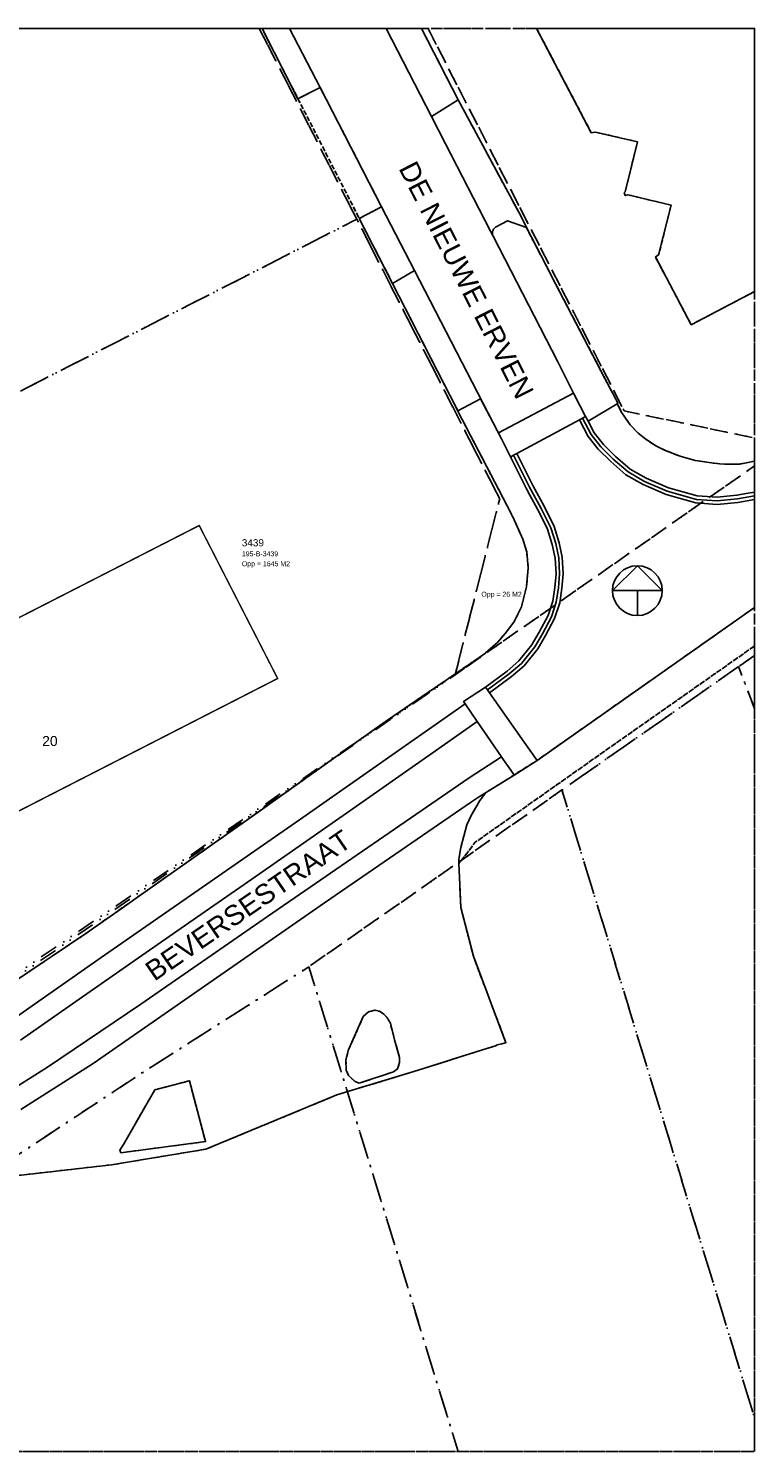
# Model space of a CAD drawing. Extents: x 188281465 to 188381465, y 415175268 to 415275268.
# Tile 3 of 3: x 188330468 to 188381465, y 415175268 to 415275268. Entities that reach past the tile are written whole.
import ezdxf

# ---------------------------------------------------------------- set-up
doc = ezdxf.new("R2010")
doc.units = 0
doc.header["$LTSCALE"] = 100
for name, pattern in [('DIVIDE', [31.75, 12.7, -6.35, 0, -6.35, 0, -6.35]), ('HIDDEN', [9.525, 6.35, -3.175]), ('HIDDEN2', [4.7625, 3.175, -1.5875])]:
    doc.linetypes.add(name, pattern=pattern)
for name, color, linetype in [('ADRES_HUISNUMMER', 244, 'Continuous'), ('BEGROEIDTERREINDEEL', 92, 'HIDDEN2'), ('KADASTRALE_CODE', 212, 'Continuous'), ('KADASTRALE_OPPERVLAK', 212, 'Continuous'), ('NOORDPIJL', 8, 'Continuous'), ('ONBEGROEIDTERREINDEEL', 15, 'HIDDEN2'), ('P--T99', 7, 'Continuous'), ('PAND', 244, 'Continuous'), ('PERCEEL', 212, 'DIVIDE'), ('PERCEELNUMMER', 212, 'Continuous'), ('RASTERVERDELING', 8, 'HIDDEN'), ('WEGDEEL', 8, 'Continuous'), ('WEGINRICHTINGSELEMENT', 7, 'Continuous'), ('X--M$8--_INFO', 7, 'Continuous')]:
    doc.layers.add(name, color=color, linetype=linetype)
doc.styles.get("Standard").update_dxf_attribs({"font": 'arial.ttf'})

# ---------------------------------------------------------------- blocks, each defined once
blk = doc.blocks.new('NOORDPIJL')
at = {"flags": 128}
for points in [[(-5000, 0), (5000, 0), (0, 5000), (-5000, 0)], [(0, 0), (0, -5000)]]:
    blk.add_lwpolyline(points, dxfattribs=at)
blk.add_circle((0, 0), 5000)

msp = doc.modelspace()

# ---------------------------------------------------------------- linework, layer by layer
at = {"layer": 'BEGROEIDTERREINDEEL', "flags": 128}
msp.add_lwpolyline([(188381465, 415234580.505348), (188366193, 415223836), (188364575, 415222805), (188362571, 415221554), (188362388, 415221292), (188362174, 415221028), (188361952, 415220648), (188361555, 415219953), (188361425, 415219669), (188361263, 415219317), (188361039, 415218508), (188360836, 415217713), (188360700, 415216904), (188360698, 415216634), (188360698, 415216584), (188360777, 415216686), (188361060, 415217053), (188361853, 415218082), (188364892, 415220223), (188371334, 415224765), (188381465, 415231875.079436), (188381465, 415234580.505348)], dxfattribs=at)
at = {"layer": 'ONBEGROEIDTERREINDEEL', "flags": 128}
for points in [[(188356038, 415257355), (188353706, 415261912), (188349398, 415270330), (188346870.746142, 415275268), (188281465, 415275268), (188281465, 415184272.283242), (188284275, 415185192), (188289528, 415187219), (188290412, 415187560), (188292858, 415188504), (188294760, 415189321), (188295633, 415189696), (188296875, 415190202), (188301119, 415192202), (188301809, 415192522), (188301913, 415192570), (188301182, 415194274), (188305658, 415196435), (188306494, 415194763), (188306596, 415194812), (188308066, 415195520), (188310146, 415196660), (188311023, 415197140), (188315301, 415199484), (188318352, 415201273), (188319215, 415201780), (188319382, 415201878), (188323582, 415204341), (188325622, 415205711), (188326453, 415206268), (188331435, 415209613), (188332265, 415210171), (188334499, 415211671), (188337205, 415213577), (188338022, 415214152), (188345577, 415219474), (188346604, 415220203), (188347419, 415220783), (188352717, 415224550), (188353531, 415225129), (188355316, 415226398), (188358458, 415228553), (188359283, 415229119), (188361418, 415230584), (188362571, 415231379), (188362575, 415231382), (188363427, 415232147), (188363944, 415232757), (188364566, 415233540), (188365087, 415234622), (188365450, 415236025), (188365573, 415237370), (188365469, 415238465), (188365190, 415239373), (188364592, 415240749), (188364089, 415241719), (188360659, 415248340), (188360633, 415248391), (188360080, 415249456), (188356038, 415257355)], [(188358076.494028, 415275268), (188360650, 415270252), (188365068, 415262044), (188365440, 415261270), (188366798, 415258663), (188367491, 415257332), (188370957, 415250680), (188371651, 415249349), (188371870, 415248928), (188371827, 415248902), (188372156, 415248257), (188372733, 415247416), (188373284, 415246836), (188373829, 415246397), (188374570, 415245923), (188375253, 415245589), (188376242, 415245207), (188377303, 415244915), (188377508, 415244882), (188378270, 415244759), (188379008, 415244683), (188379364, 415244647), (188380444, 415244662), (188381465, 415244859.638715), (188381465, 415275268), (188358076.494028, 415275268)], [(188381465, 415256778.823302), (188377020, 415254450), (188374500, 415259220), (188374730, 415259360), (188375610, 415262850), (188372570, 415263580), (188372390, 415263520), (188372310, 415263720), (188372390, 415263790), (188373240, 415267310), (188370270, 415267990), (188370000, 415267940), (188366158.57841, 415275268), (188381465, 415275268), (188381465, 415256778.823302)], [(188349398, 415270330), (188353706, 415261912), (188355273, 415262745), (188350949, 415271121), (188349398, 415270330)], [(188381465, 415231875.079436), (188371334, 415224765), (188364892, 415220223), (188361853, 415218082), (188361060, 415217053), (188360777, 415216686), (188360698, 415216584), (188360764, 415215104), (188360835, 415213488), (188361716, 415210069), (188364005, 415203996), (188363325, 415203819), (188363332, 415203793), (188361983, 415203373), (188357840, 415202067), (188352116, 415200324), (188342929, 415196517), (188336300, 415195415), (188327085, 415194370), (188326578, 415194312), (188326224, 415194235), (188326231, 415194225), (188323712, 415192094), (188322496, 415191116), (188320615, 415184957), (188318874, 415185611), (188318546, 415185804), (188318350, 415186082), (188318266, 415186317), (188316950, 415185957), (188316911, 415185905), (188312438, 415184695), (188312411, 415184713), (188311611, 415184494), (188306591, 415182958), (188301657, 415181022), (188294161, 415177457), (188289084.03529, 415175268), (188381465, 415175268), (188381465, 415231875.079436)], [(188353694, 415201150), (188356116, 415201949), (188356396, 415202168), (188356530, 415202598), (188356538, 415202948), (188356189, 415204200), (188355886, 415205361), (188355664, 415205753), (188355425, 415206009), (188355134, 415206202), (188354791, 415206272), (188354352, 415206172), (188353988, 415205829), (188352929, 415203454), (188352764, 415202774), (188352793, 415202075), (188352940, 415201703), (188353415, 415201259), (188353694, 415201150)], [(188336954, 415196267), (188342903, 415197043), (188341767, 415201321), (188339347, 415200695), (188337131, 415196836), (188336889, 415196456), (188336954, 415196267)]]:
    msp.add_lwpolyline(points, dxfattribs=at)
at = {"layer": 'ONBEGROEIDTERREINDEEL', "const_width": 100, "flags": 128}
msp.add_lwpolyline([(188314592, 415222680), (188312103, 415221399), (188309015, 415227402), (188315239, 415230604), (188316943, 415227291), (188342460, 415240340), (188347970, 415229590), (188322040, 415216310), (188319330, 415221590), (188317760, 415220780), (188316960, 415222350), (188315210, 415221480), (188314592, 415222680)], dxfattribs=at)
at = {"layer": 'PAND', "flags": 128}
msp.add_lwpolyline([(188366158.57841, 415275268), (188370000, 415267940), (188370270, 415267990), (188373240, 415267310), (188372390, 415263790), (188372310, 415263720), (188372390, 415263520), (188372570, 415263580), (188375610, 415262850), (188374730, 415259360), (188374500, 415259220), (188377020, 415254450), (188381465, 415256778.823302), (188381465, 415275268), (188366158.57841, 415275268)], dxfattribs=at)
at = {"layer": 'PAND', "const_width": 100, "flags": 128}
msp.add_lwpolyline([(188313204, 415225379), (188315210, 415221480), (188316960, 415222350), (188317760, 415220780), (188319330, 415221590), (188322040, 415216310), (188347970, 415229590), (188342460, 415240340), (188313204, 415225379)], dxfattribs=at)
at = {"layer": 'PERCEEL', "flags": 128}
for points in [[(188294456, 415268441), (188308126, 415240765), (188308987, 415239097), (188353531, 415261859), (188346680.9536, 415275268), (188294978.600818, 415275268), (188294456, 415268441)], [(188346680.9536, 415275268), (188353531, 415261859), (188353664, 415261599), (188363567, 415242215), (188360437, 415229854), (188381465, 415244529.819992), (188381465, 415246494.998852), (188372313, 415248392), (188358531.714923, 415275268), (188346680.9536, 415275268)], [(188358531.714923, 415275268), (188372313, 415248392), (188381465, 415246494.998852), (188381465, 415275268), (188358531.714923, 415275268)], [(188326123.986907, 415206444.142853), (188360437, 415229854), (188363567, 415242215), (188353664, 415261599), (188353531, 415261859), (188308987, 415239097), (188309049, 415238978), (188326123.986907, 415206444.142853)], [(188289541.424857, 415175268), (188299024, 415179057), (188309420, 415184187), (188321318, 415190557), (188338449, 415201880), (188350153, 415209327), (188367940, 415221755), (188380345, 415230422), (188381465, 415231204.540571), (188381465, 415244529.819992), (188360437, 415229854), (188326021, 415206113), (188319292, 415202141), (188319178, 415202074), (188314653, 415199403), (188302508, 415192767), (188294711, 415189256), (188290772, 415187482), (188283446, 415184747), (188281465, 415184097.371289), (188281465, 415175268), (188289541.424857, 415175268)], [(188381465, 415231204.540571), (188380345, 415230422), (188381465, 415227454.467089), (188381465, 415231204.540571)], [(188367940, 415221755), (188381465, 415177656.808852), (188381465, 415227454.467089), (188380345, 415230422), (188367940, 415221755)], [(188350153, 415209327), (188360659.219905, 415175268), (188381465, 415175268), (188381465, 415177656.808852), (188367940, 415221755), (188350153, 415209327)], [(188360659.219905, 415175268), (188350153, 415209327), (188338449, 415201880), (188321318, 415190557), (188309420, 415184187), (188299024, 415179057), (188289541.424857, 415175268), (188360659.219905, 415175268)]]:
    msp.add_lwpolyline(points, dxfattribs=at)
at = {"layer": 'RASTERVERDELING', "flags": 128}
msp.add_lwpolyline([(188281465, 415175268), (188381465, 415175268), (188381465, 415275268), (188281465, 415275268), (188281465, 415175268)], dxfattribs=at)
at = {"layer": 'WEGDEEL', "flags": 128}
for points in [[(188350949, 415271121), (188348808.055659, 415275268), (188346870.746142, 415275268), (188349398, 415270330), (188350949, 415271121)], [(188348808.055659, 415275268), (188350949, 415271121), (188355273, 415262745), (188357590, 415258256), (188363118, 415247548), (188363696, 415246429), (188363486, 415246854), (188368739, 415249649), (188367652, 415251833), (188363099, 415260682), (188362925, 415261021), (188359768, 415267156), (188358775, 415269085), (188355594.060377, 415275268), (188348808.055659, 415275268)], [(188355594.060377, 415275268), (188358775, 415269085), (188360650, 415270252), (188358076.494028, 415275268), (188355594.060377, 415275268)], [(188360650, 415270252), (188358775, 415269085), (188359768, 415267156), (188362925, 415261021), (188363099, 415260682), (188363086, 415260715), (188363075, 415260748), (188363067, 415260782), (188363060, 415260817), (188363057, 415260851), (188363056, 415260887), (188363057, 415260922), (188363061, 415260957), (188363067, 415260991), (188363076, 415261025), (188363087, 415261058), (188363100, 415261091), (188363116, 415261122), (188363133, 415261153), (188363153, 415261182), (188363175, 415261209), (188363199, 415261235), (188363224, 415261259), (188363251, 415261281), (188363280, 415261302), (188363310, 415261320), (188364120, 415261760), (188365440, 415261270), (188365068, 415262044), (188360650, 415270252)], [(188357590, 415258256), (188355273, 415262745), (188353706, 415261912), (188356038, 415257355), (188357590, 415258256)], [(188371827, 415248902), (188371870, 415248928), (188371651, 415249349), (188370957, 415250680), (188367491, 415257332), (188366798, 415258663), (188365440, 415261270), (188364120, 415261760), (188363310, 415261320), (188363280, 415261302), (188363251, 415261281), (188363224, 415261259), (188363199, 415261235), (188363175, 415261209), (188363153, 415261182), (188363133, 415261153), (188363116, 415261122), (188363100, 415261091), (188363087, 415261058), (188363076, 415261025), (188363067, 415260991), (188363061, 415260957), (188363057, 415260922), (188363056, 415260887), (188363057, 415260851), (188363060, 415260817), (188363067, 415260782), (188363075, 415260748), (188363086, 415260715), (188363099, 415260682), (188367652, 415251833), (188368739, 415249649), (188369600, 415248012), (188369671, 415247878), (188369773, 415247683), (188371827, 415248902)], [(188356038, 415257355), (188360080, 415249456), (188360633, 415248391), (188362221, 415249239), (188363118, 415247548), (188357590, 415258256), (188356038, 415257355)], [(188328698, 415205154), (188335578, 415209973), (188349494, 415219651), (188361141, 415227807), (188361032, 415227966), (188362572, 415228991), (188364082, 415230111), (188364915, 415230830), (188365835, 415231963), (188365947, 415232157), (188366346, 415232846), (188366963, 415234013), (188367293, 415235020), (188367445, 415235988), (188367526, 415236945), (188367466, 415238043), (188367261, 415239002), (188366924, 415240091), (188366259, 415241413), (188366221, 415241482), (188365681, 415242482), (188365441, 415242926), (188364320, 415245162), (188363696, 415246429), (188363118, 415247548), (188362221, 415249239), (188360633, 415248391), (188360659, 415248340), (188364089, 415241719), (188364592, 415240749), (188365190, 415239373), (188365469, 415238465), (188365573, 415237370), (188365450, 415236025), (188365087, 415234622), (188364566, 415233540), (188363944, 415232757), (188363427, 415232147), (188362575, 415231382), (188362571, 415231379), (188361418, 415230584), (188359283, 415229119), (188358458, 415228553), (188355316, 415226398), (188353531, 415225129), (188352717, 415224550), (188347419, 415220783), (188346604, 415220203), (188345577, 415219474), (188338022, 415214152), (188337205, 415213577), (188334499, 415211671), (188332265, 415210171), (188331435, 415209613), (188326453, 415206268)], [(188364320, 415245162), (188364343, 415245175), (188364540, 415245281), (188364760, 415245400), (188369160, 415247775), (188369380, 415247894), (188369600, 415248012), (188368739, 415249649), (188363486, 415246854), (188363696, 415246429), (188364320, 415245162)], [(188369160, 415247775), (188369784, 415246588), (188370483, 415245704), (188371369, 415244827), (188372436, 415243897), (188373632, 415243215), (188375249, 415242514), (188377354, 415241928), (188378843, 415241828), (188380298, 415241968), (188381465, 415242177.418234), (188381465, 415242685.361582), (188381027, 415242607), (188380229, 415242464), (188378836, 415242330), (188377439, 415242424), (188375416, 415242986), (188373856, 415243663), (188372727, 415244307), (188371709, 415245194), (188370856, 415246038), (188370205, 415246862), (188369777, 415247676), (188369773, 415247683), (188369671, 415247878), (188369600, 415248012), (188369380, 415247894), (188369160, 415247775)], [(188381465, 415244859.638715), (188380444, 415244662), (188379364, 415244647), (188379008, 415244683), (188378270, 415244759), (188377508, 415244882), (188377303, 415244915), (188376242, 415245207), (188375253, 415245589), (188374570, 415245923), (188373829, 415246397), (188373284, 415246836), (188372733, 415247416), (188372156, 415248257), (188371827, 415248902), (188369773, 415247683), (188369777, 415247676), (188370205, 415246862), (188370856, 415246038), (188371709, 415245194), (188372727, 415244307), (188373856, 415243663), (188375416, 415242986), (188377439, 415242424), (188378836, 415242330), (188380229, 415242464), (188381027, 415242607), (188381465, 415242685.361582), (188381465, 415244859.638715)], [(188366193, 415223836), (188381465, 415234580.505348), (188381465, 415242177.418234), (188380298, 415241968), (188378843, 415241828), (188377354, 415241928), (188375249, 415242514), (188373632, 415243215), (188372436, 415243897), (188371369, 415244827), (188370483, 415245704), (188369784, 415246588), (188369160, 415247775), (188364760, 415245400), (188365885, 415243157), (188366702, 415241644), (188367390, 415240278), (188367746, 415239128), (188367963, 415238110), (188368027, 415236938), (188367942, 415235929), (188367781, 415234903), (188367425, 415233817), (188366783, 415232604), (188366248, 415231679), (188365275, 415230480), (188364395, 415229721), (188362860, 415228582), (188365295, 415225115), (188366193, 415223836)], [(188364320, 415245162), (188365441, 415242926), (188365681, 415242482), (188366221, 415241482), (188366259, 415241413), (188366924, 415240091), (188367261, 415239002), (188367466, 415238043), (188367526, 415236945), (188367445, 415235988), (188367293, 415235020), (188366963, 415234013), (188366346, 415232846), (188365947, 415232157), (188365835, 415231963), (188364915, 415230830), (188364082, 415230111), (188362572, 415228991), (188362716, 415228786), (188362860, 415228582), (188364395, 415229721), (188365275, 415230480), (188366248, 415231679), (188366783, 415232604), (188367425, 415233817), (188367781, 415234903), (188367942, 415235929), (188368027, 415236938), (188367963, 415238110), (188367746, 415239128), (188367390, 415240278), (188366702, 415241644), (188365885, 415243157), (188364760, 415245400), (188364540, 415245281), (188364343, 415245175), (188364320, 415245162)], [(188366193, 415223836), (188365295, 415225115), (188362860, 415228582), (188362716, 415228786), (188362572, 415228991), (188361032, 415227966), (188361141, 415227807), (188361990, 415226570), (188362453, 415225896), (188363699, 415224081), (188363725, 415224043), (188364340, 415223147), (188364575, 415222805), (188366193, 415223836)], [(188361141, 415227807), (188349494, 415219651), (188335578, 415209973), (188328698, 415205154)], [(188329906, 415204169), (188334029, 415207056), (188338432, 415210131), (188342568, 415213007), (188345612, 415215124), (188349008, 415217486), (188352803, 415220137), (188358813, 415224346), (188361426, 415226175), (188361990, 415226570), (188361141, 415227807)], [(188323784, 415197226), (188331814, 415202280), (188338369, 415206699), (188347260, 415212862), (188355792, 415218748), (188361411, 415222598), (188363699, 415224081), (188362453, 415225896), (188361990, 415226570), (188361426, 415226175)], [(188361426, 415226175), (188358813, 415224346), (188352803, 415220137), (188349008, 415217486), (188345612, 415215124), (188342568, 415213007), (188338432, 415210131), (188334029, 415207056), (188329906, 415204169)], [(188362571, 415221554), (188364575, 415222805), (188364340, 415223147), (188363725, 415224043), (188363699, 415224081), (188361411, 415222598), (188355792, 415218748), (188347260, 415212862), (188338369, 415206699), (188331814, 415202280), (188323784, 415197226)], [(188360698, 415216584), (188360698, 415216634), (188360700, 415216904), (188360836, 415217713), (188361039, 415218508), (188361263, 415219317), (188361425, 415219669), (188361555, 415219953), (188361952, 415220648), (188362174, 415221028), (188362388, 415221292), (188362571, 415221554), (188362013, 415221206), (188361595, 415220919), (188351269, 415213816), (188341439, 415207003), (188335014, 415202546), (188329943, 415199302)], [(188329943, 415199302), (188335014, 415202546), (188341439, 415207003), (188351269, 415213816), (188361595, 415220919), (188362013, 415221206), (188362571, 415221554)], [(188327085, 415194370), (188336300, 415195415), (188342929, 415196517), (188352116, 415200324), (188357840, 415202067), (188361983, 415203373), (188363332, 415203793), (188363325, 415203819), (188364005, 415203996), (188361716, 415210069), (188360835, 415213488), (188360764, 415215104), (188360698, 415216584)], [(188353694, 415201150), (188353415, 415201259), (188352940, 415201703), (188352793, 415202075), (188352764, 415202774), (188352929, 415203454), (188353988, 415205829), (188354352, 415206172), (188354791, 415206272), (188355134, 415206202), (188355425, 415206009), (188355664, 415205753), (188355886, 415205361), (188356189, 415204200), (188356538, 415202948), (188356530, 415202598), (188356396, 415202168), (188356116, 415201949), (188353694, 415201150)], [(188336954, 415196267), (188336889, 415196456), (188337131, 415196836), (188339347, 415200695), (188341767, 415201321), (188342903, 415197043), (188336954, 415196267)]]:
    msp.add_lwpolyline(points, dxfattribs=at)
at = {"layer": 'WEGINRICHTINGSELEMENT', "flags": 128}
for points in [[(188369379, 415247896), (188369380, 415247894), (188369995, 415246725), (188370670, 415245871), (188371539, 415245010), (188372581, 415244102), (188373744, 415243439), (188375332, 415242750), (188377397, 415242176), (188378839, 415242079), (188380264, 415242216), (188381465, 415242431.382288)], [(188362716, 415228786), (188364238, 415229916), (188365095, 415230655), (188366041, 415231821), (188366564, 415232725), (188367194, 415233915), (188367537, 415234962), (188367694, 415235958), (188367776, 415236941), (188367715, 415238076), (188367503, 415239065), (188367157, 415240185), (188366481, 415241528), (188365663, 415243042), (188364540, 415245281)]]:
    msp.add_lwpolyline(points, dxfattribs=at)

# ---------------------------------------------------------------- block references
at = {"layer": 'NOORDPIJL', "xscale": 0.35, "yscale": 0.35, "zscale": 0.35}
msp.add_blockref('NOORDPIJL', (188373234.669205, 415235764.534162), dxfattribs=at)

# ---------------------------------------------------------------- texts
at = {"layer": 'ADRES_HUISNUMMER'}
msp.add_text('20', height=700, dxfattribs=at).set_placement((188331430, 415224848))
at = {"layer": 'KADASTRALE_CODE'}
msp.add_text('195-B-3439', height=350, dxfattribs=at).set_placement((188345454.452495, 415238177.929604))
at = {"layer": 'KADASTRALE_OPPERVLAK'}
msp.add_text('Opp = 1645 M2', height=350, dxfattribs=at).set_placement((188345454.452495, 415237477.929604))
at = {"layer": 'PERCEELNUMMER'}
msp.add_text('3439', height=500, dxfattribs=at).set_placement((188345454.452495, 415238877.929604))
at = {"layer": 'X--M$8--_INFO'}
msp.add_text('Opp = 26 M2', height=350, dxfattribs=at).set_placement((188362280.179094, 415235335.363113))

# ---------------------------------------------------------------- next in the draw order: texts
at = {"layer": 'P--T99', "char_height": 1400, "attachment_point": 5, "bg_fill": 3, "box_fill_scale": 1, "bg_fill_color": 256, "bg_fill_transparency": 0}
for s, width, insert, rotation in [('DE NIEUWE ERVEN', 20669.28883354, (188361223.546559, 415257585.558602), 297), ('BEVERSESTRAAT', 17280.22818268, (188345905.215753, 415213646.15186), 34.5)]:
    msp.add_mtext_dynamic_manual_height_columns(s, width=width, gutter_width=1, heights=[0], dxfattribs=dict(at, insert=insert, rotation=rotation))

doc.saveas('drawing.dxf')
